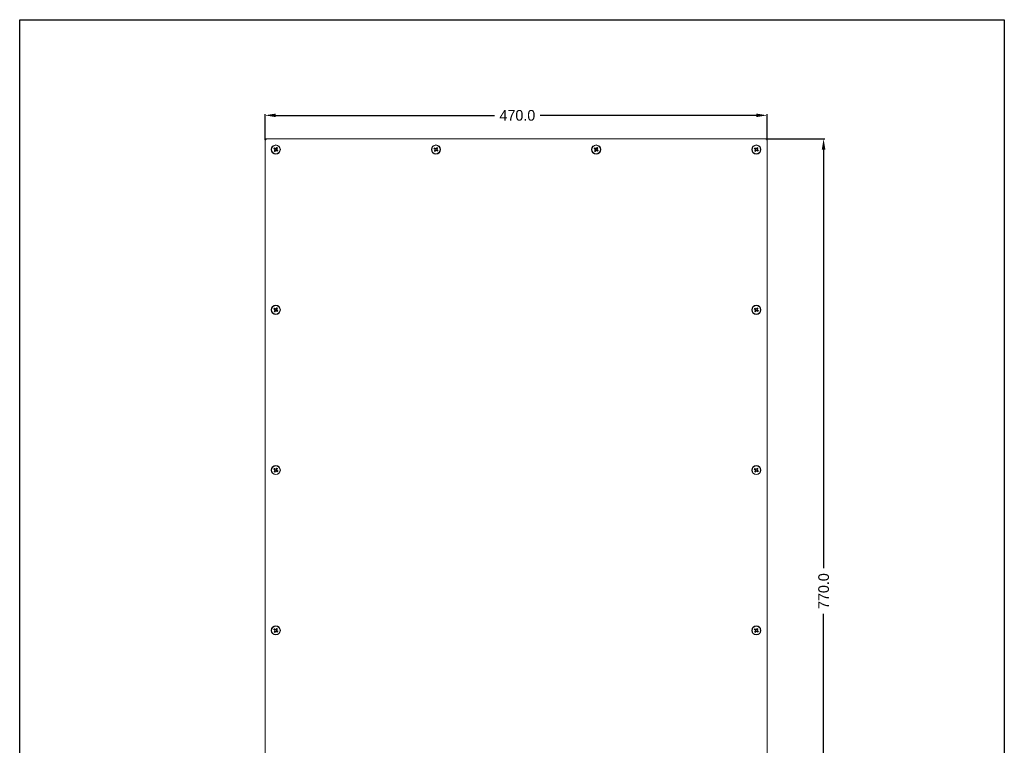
# Model space of a CAD drawing. Header units: millimetres. Extents: x -1774 to -852, y -172 to 1186.
# Tile 23 of 23: x -1774 to -852, y 507 to 1186. Entities that reach past the tile are written whole.
import ezdxf

# ---------------------------------------------------------------- set-up
doc = ezdxf.new("R2010")
doc.units = ezdxf.units.MM
doc.header["$PDSIZE"] = -1
doc.dimstyles.new('ISO-25', dxfattribs={"dimtxt": 2.5, "dimasz": 2.5, "dimexe": 1.25, "dimexo": 0.625, "dimtad": 1, "dimtxsty": 'Standard', "dimcen": 2.5, "dimadec": 0, "dimazin": 0, "dimtfac": 1, "dimtmove": 0, "dimatfit": 3, "dimfxl": 0, "dimarcsym": 0})

# ---------------------------------------------------------------- blocks, each defined once
blk = doc.blocks.new('*D12')
at = {"color": 4, "linetype": 'ByBlock', "lineweight": -2, "transparency": 16777216}
for p, q in [((-1544.24, 1073.3), (-1544.24, 1097.3)), ((-1074.24, 1073.3), (-1074.24, 1097.3)), ((-1534.24, 1096.3), (-1329.35, 1096.3)), ((-1084.24, 1096.3), (-1286.68, 1096.3))]:
    blk.add_line(p, q, dxfattribs=at)
at = {"color": 4, "linetype": 'ByBlock', "transparency": 16777216}
for points in [[(-1534.24, 1097.96), (-1534.24, 1094.63), (-1544.24, 1096.3)], [(-1084.24, 1097.96), (-1084.24, 1094.63), (-1074.24, 1096.3)]]:
    blk.add_solid(points, dxfattribs=at)
at = {"layer": 'Defpoints', "color": 0, "linetype": 'ByBlock', "transparency": 16777216}
for p in [(-1544.24, 1096.3), (-1544.24, 1072.3), (-1074.24, 1072.3)]:
    blk.add_point(p, dxfattribs=at)
at = {"color": 0, "linetype": 'ByBlock', "lineweight": 5, "transparency": 16777216, "insert": (-1308.02, 1101.3), "char_height": 10, "attachment_point": 2}
blk.add_mtext('470.0', dxfattribs=at)
blk = doc.blocks.new('*D13')
at = {"color": 4, "linetype": 'ByBlock', "lineweight": -2, "transparency": 16777216}
for p, q in [((-1075.24, 1074.3), (-1020.24, 1074.3)), ((-1021.24, 1064.3), (-1021.24, 672.38)), ((-1021.24, 314.3), (-1021.24, 629.72)), ((-1048.24, 304.3), (-1020.24, 304.3))]:
    blk.add_line(p, q, dxfattribs=at)
at = {"color": 4, "linetype": 'ByBlock', "transparency": 16777216}
for points in [[(-1022.91, 1064.3), (-1019.57, 1064.3), (-1021.24, 1074.3)], [(-1022.91, 314.3), (-1019.57, 314.3), (-1021.24, 304.3)]]:
    blk.add_solid(points, dxfattribs=at)
at = {"layer": 'Defpoints', "color": 0, "linetype": 'ByBlock', "transparency": 16777216}
for p in [(-1076.24, 1074.3), (-1049.24, 304.3), (-1021.24, 304.3)]:
    blk.add_point(p, dxfattribs=at)
at = {"color": 0, "linetype": 'ByBlock', "lineweight": 5, "transparency": 16777216, "insert": (-1026.24, 651.05), "char_height": 10, "attachment_point": 2, "rotation": 90}
blk.add_mtext('770.0', dxfattribs=at)

msp = doc.modelspace()

# ---------------------------------------------------------------- linework, layer by layer
at = {"color": 7, "linetype": 'ByBlock', "lineweight": 5}
for p, q in [((-1544.24144, 1074.29749), (-1544.24144, 1072.7975)), ((-1544.24144, 1074.29749), (-1542.24144, 1074.29749)), ((-1544.24144, 1072.7975), (-1544.17793, 1072.7975)), ((-1544.24144, 1072.29748), (-1544.24144, 306.29751)), ((-1076.24145, 1074.29749), (-1542.24144, 1074.29749)), ((-1076.24145, 1074.29749), (-1074.24144, 1074.29749)), ((-1074.30495, 1072.7975), (-1074.24144, 1072.7975)), ((-1074.24144, 1074.29749), (-1074.24144, 1072.7975)), ((-1074.24144, 306.29751), (-1074.24144, 1072.29748)), ((-1535.09848, 1064.37929), (-1536.12147, 1065.12763)), ((-1535.78183, 1062.93704), (-1535.07158, 1062.41746)), ((-1534.57892, 1065.08954), (-1535.6019, 1065.83788)), ((-1535.26567, 1064.5016), (-1534.74609, 1065.21182)), ((-1534.44554, 1063.27327), (-1535.15579, 1063.79284)), ((-1534.03735, 1065.32173), (-1533.3271, 1064.80216)), ((-1533.90398, 1063.50546), (-1532.88099, 1062.75712)), ((-1533.21722, 1064.0934), (-1533.73679, 1063.38315)), ((-1532.70106, 1065.65793), (-1533.41131, 1066.1775)), ((-1532.36143, 1063.46737), (-1533.38441, 1064.21571)), ((-1385.09848, 1064.37929), (-1386.12147, 1065.12763)), ((-1385.78183, 1062.93704), (-1385.07158, 1062.41746)), ((-1384.57892, 1065.08954), (-1385.6019, 1065.83788)), ((-1385.26567, 1064.5016), (-1384.74609, 1065.21182)), ((-1384.44554, 1063.27327), (-1385.15579, 1063.79284)), ((-1384.03735, 1065.32173), (-1383.3271, 1064.80216)), ((-1383.90398, 1063.50546), (-1382.88099, 1062.75712)), ((-1383.21722, 1064.0934), (-1383.73679, 1063.38315)), ((-1382.70106, 1065.65793), (-1383.41131, 1066.1775)), ((-1382.36143, 1063.46737), (-1383.38441, 1064.21571)), ((-1235.09848, 1064.37929), (-1236.12147, 1065.12763)), ((-1235.78183, 1062.93704), (-1235.07158, 1062.41746)), ((-1234.57892, 1065.08954), (-1235.6019, 1065.83788)), ((-1235.26567, 1064.5016), (-1234.74609, 1065.21182)), ((-1234.44554, 1063.27327), (-1235.15579, 1063.79284)), ((-1234.03735, 1065.32173), (-1233.3271, 1064.80216)), ((-1233.90398, 1063.50546), (-1232.88099, 1062.75712)), ((-1233.21722, 1064.0934), (-1233.73679, 1063.38315)), ((-1232.70106, 1065.65793), (-1233.41131, 1066.1775)), ((-1232.36143, 1063.46737), (-1233.38441, 1064.21571)), ((-1085.09848, 1064.37929), (-1086.12147, 1065.12763)), ((-1085.78183, 1062.93704), (-1085.07158, 1062.41746)), ((-1084.57892, 1065.08954), (-1085.6019, 1065.83788)), ((-1085.26567, 1064.5016), (-1084.74609, 1065.21182)), ((-1084.44554, 1063.27327), (-1085.15579, 1063.79284)), ((-1084.03735, 1065.32173), (-1083.3271, 1064.80216)), ((-1083.90398, 1063.50546), (-1082.88099, 1062.75712)), ((-1083.21722, 1064.0934), (-1083.73679, 1063.38315)), ((-1082.70106, 1065.65793), (-1083.41131, 1066.1775)), ((-1082.36143, 1063.46737), (-1083.38441, 1064.21571)), ((-1544.24144, 1007.78284), (-1544.35395, 1007.78284)), ((-1544.34145, 1006.5622), (-1544.24144, 1006.5622)), ((-1544.34145, 1006.3951), (-1544.34145, 1006.1723)), ((-1544.34145, 1006.3951), (-1544.24144, 1006.3951)), ((-1544.34145, 1006.1723), (-1544.24144, 1006.1723)), ((-1544.34145, 1006.1723), (-1544.34145, 1006.15001)), ((-1544.34145, 1006.15001), (-1544.24144, 1006.15001)), ((-1544.34145, 1006.15001), (-1544.34145, 1005.88265)), ((-1544.34145, 1005.88265), (-1544.24144, 1005.88265)), ((-1544.34145, 1005.88265), (-1544.34145, 1005.7044)), ((-1544.34145, 1005.7044), (-1544.24144, 1005.7044)), ((-1544.34145, 1005.7044), (-1544.34145, 1005.43704)), ((-1544.34145, 1005.43704), (-1544.24144, 1005.43704)), ((-1544.34145, 1005.43704), (-1544.34145, 1005.41475)), ((-1544.34145, 1005.41475), (-1544.24144, 1005.41475)), ((-1544.34145, 1005.41475), (-1544.34145, 1005.19195)), ((-1544.34145, 1005.19195), (-1544.24144, 1005.19195)), ((-1074.12894, 1007.78284), (-1074.24144, 1007.78284)), ((-1074.14144, 1006.5622), (-1074.24144, 1006.5622)), ((-1074.14144, 1006.3951), (-1074.24144, 1006.3951)), ((-1074.14144, 1006.1723), (-1074.24144, 1006.1723)), ((-1074.14144, 1006.15001), (-1074.24144, 1006.15001)), ((-1074.14144, 1005.88265), (-1074.24144, 1005.88265)), ((-1074.14144, 1005.7044), (-1074.24144, 1005.7044)), ((-1074.14144, 1005.43704), (-1074.24144, 1005.43704)), ((-1074.14144, 1005.41475), (-1074.24144, 1005.41475)), ((-1074.14144, 1005.19195), (-1074.24144, 1005.19195)), ((-1074.14144, 1006.3951), (-1074.14144, 1006.1723)), ((-1074.14144, 1006.1723), (-1074.14144, 1006.15001)), ((-1074.14144, 1006.15001), (-1074.14144, 1005.88265)), ((-1074.14144, 1005.88265), (-1074.14144, 1005.7044)), ((-1074.14144, 1005.7044), (-1074.14144, 1005.43704)), ((-1074.14144, 1005.43704), (-1074.14144, 1005.41475)), ((-1074.14144, 1005.41475), (-1074.14144, 1005.19195)), ((-1535.09848, 914.37929), (-1536.12147, 915.12763)), ((-1535.78183, 912.93704), (-1535.07158, 912.41746)), ((-1534.57892, 915.08954), (-1535.6019, 915.83788)), ((-1535.26567, 914.5016), (-1534.74609, 915.21182)), ((-1534.44554, 913.27327), (-1535.15579, 913.79284)), ((-1534.03735, 915.32173), (-1533.3271, 914.80216)), ((-1533.90398, 913.50546), (-1532.88099, 912.75712)), ((-1533.21722, 914.0934), (-1533.73679, 913.38315)), ((-1532.70106, 915.65793), (-1533.41131, 916.1775)), ((-1532.36143, 913.46737), (-1533.38441, 914.21571)), ((-1085.09848, 914.37929), (-1086.12147, 915.12763)), ((-1085.78183, 912.93704), (-1085.07158, 912.41746)), ((-1084.57892, 915.08954), (-1085.6019, 915.83788)), ((-1085.26567, 914.5016), (-1084.74609, 915.21182)), ((-1084.44554, 913.27327), (-1085.15579, 913.79284)), ((-1084.03735, 915.32173), (-1083.3271, 914.80216)), ((-1083.90398, 913.50546), (-1082.88099, 912.75712)), ((-1083.21722, 914.0934), (-1083.73679, 913.38315)), ((-1082.70106, 915.65793), (-1083.41131, 916.1775)), ((-1082.36143, 913.46737), (-1083.38441, 914.21571)), ((-1534.57892, 765.08954), (-1535.6019, 765.83788)), ((-1534.03735, 765.32173), (-1533.3271, 764.80216)), ((-1532.70106, 765.65793), (-1533.41131, 766.1775)), ((-1084.57892, 765.08954), (-1085.6019, 765.83788)), ((-1084.03735, 765.32173), (-1083.3271, 764.80216)), ((-1082.70106, 765.65793), (-1083.41131, 766.1775)), ((-1535.09848, 764.37929), (-1536.12147, 765.12763)), ((-1535.78183, 762.93704), (-1535.07158, 762.41746)), ((-1535.26567, 764.5016), (-1534.74609, 765.21182)), ((-1534.44554, 763.27327), (-1535.15579, 763.79284)), ((-1533.90398, 763.50546), (-1532.88099, 762.75712)), ((-1533.21722, 764.0934), (-1533.73679, 763.38315)), ((-1532.36143, 763.46737), (-1533.38441, 764.21571)), ((-1085.09848, 764.37929), (-1086.12147, 765.12763)), ((-1085.78183, 762.93704), (-1085.07158, 762.41746)), ((-1085.26567, 764.5016), (-1084.74609, 765.21182)), ((-1084.44554, 763.27327), (-1085.15579, 763.79284)), ((-1083.90398, 763.50546), (-1082.88099, 762.75712)), ((-1083.21722, 764.0934), (-1083.73679, 763.38315)), ((-1082.36143, 763.46737), (-1083.38441, 764.21571)), ((-1544.24144, 723.78238), (-1544.35395, 723.78238)), ((-1544.24144, 723.28238), (-1544.35395, 723.28238)), ((-1544.34145, 722.11744), (-1544.34145, 721.89463)), ((-1544.34145, 722.06173), (-1544.24144, 722.06173)), ((-1544.34145, 721.89463), (-1544.34145, 721.67182)), ((-1544.34145, 721.89463), (-1544.24144, 721.89463)), ((-1544.34145, 721.67182), (-1544.24144, 721.67182)), ((-1544.34145, 721.67182), (-1544.34145, 721.64954)), ((-1544.34145, 721.64954), (-1544.24144, 721.64954)), ((-1544.34145, 721.64954), (-1544.34145, 721.38217)), ((-1544.34145, 721.38217), (-1544.34145, 721.20393)), ((-1544.34145, 721.38217), (-1544.24144, 721.38217)), ((-1544.34145, 721.20393), (-1544.34145, 720.93656)), ((-1544.34145, 721.20393), (-1544.24144, 721.20393)), ((-1544.34145, 720.93656), (-1544.24144, 720.93656)), ((-1544.34145, 720.93656), (-1544.34145, 720.91428)), ((-1544.34145, 720.91428), (-1544.34145, 720.69147)), ((-1544.34145, 720.91428), (-1544.24144, 720.91428)), ((-1544.34145, 720.69147), (-1544.24144, 720.69147)), ((-1074.12894, 723.78238), (-1074.24144, 723.78238)), ((-1074.14144, 722.56173), (-1074.24144, 722.56173)), ((-1074.14144, 722.39463), (-1074.24144, 722.39463)), ((-1074.14144, 722.17182), (-1074.24144, 722.17182)), ((-1074.14144, 722.14954), (-1074.24144, 722.14954)), ((-1074.14144, 721.88217), (-1074.24144, 721.88217)), ((-1074.14144, 721.70393), (-1074.24144, 721.70393)), ((-1074.14144, 721.43656), (-1074.24144, 721.43656)), ((-1074.14144, 721.41428), (-1074.24144, 721.41428)), ((-1074.14144, 721.19147), (-1074.24144, 721.19147)), ((-1074.14144, 722.39463), (-1074.14144, 722.17182)), ((-1074.14144, 722.17182), (-1074.14144, 722.14954)), ((-1074.14144, 722.14954), (-1074.14144, 721.88217)), ((-1074.14144, 721.88217), (-1074.14144, 721.70393)), ((-1074.14144, 721.70393), (-1074.14144, 721.43656)), ((-1074.14144, 721.43656), (-1074.14144, 721.41428)), ((-1074.14144, 721.41428), (-1074.14144, 721.19147)), ((-1544.24144, 647.78238), (-1544.35395, 647.78238)), ((-1544.34145, 646.56173), (-1544.24144, 646.56173)), ((-1544.34145, 646.39463), (-1544.34145, 646.17182)), ((-1544.34145, 646.39463), (-1544.24144, 646.39463)), ((-1544.34145, 646.17182), (-1544.24144, 646.17182)), ((-1544.34145, 646.17182), (-1544.34145, 646.14954)), ((-1544.34145, 646.14954), (-1544.34145, 645.88217)), ((-1544.34145, 646.14954), (-1544.24144, 646.14954)), ((-1544.34145, 645.88217), (-1544.24144, 645.88217)), ((-1544.34145, 645.88217), (-1544.34145, 645.70393)), ((-1544.34145, 645.70393), (-1544.24144, 645.70393)), ((-1544.34145, 645.70393), (-1544.34145, 645.43656)), ((-1544.34145, 645.43656), (-1544.24144, 645.43656)), ((-1544.34145, 645.43656), (-1544.34145, 645.41428)), ((-1544.34145, 645.41428), (-1544.24144, 645.41428)), ((-1544.34145, 645.41428), (-1544.34145, 645.19147)), ((-1544.34145, 645.19147), (-1544.24144, 645.19147)), ((-1535.09848, 614.37929), (-1536.12147, 615.12763)), ((-1535.78183, 612.93704), (-1535.07158, 612.41746)), ((-1534.57892, 615.08954), (-1535.6019, 615.83788)), ((-1535.26567, 614.5016), (-1534.74609, 615.21182)), ((-1534.44554, 613.27327), (-1535.15579, 613.79284)), ((-1534.03735, 615.32173), (-1533.3271, 614.80216)), ((-1533.90398, 613.50546), (-1532.88099, 612.75712)), ((-1533.21722, 614.0934), (-1533.73679, 613.38315)), ((-1532.70106, 615.65793), (-1533.41131, 616.1775)), ((-1532.36143, 613.46737), (-1533.38441, 614.21571)), ((-1085.09848, 614.37929), (-1086.12147, 615.12763)), ((-1085.78183, 612.93704), (-1085.07158, 612.41746)), ((-1084.57892, 615.08954), (-1085.6019, 615.83788)), ((-1085.26567, 614.5016), (-1084.74609, 615.21182)), ((-1084.44554, 613.27327), (-1085.15579, 613.79284)), ((-1084.03735, 615.32173), (-1083.3271, 614.80216)), ((-1083.90398, 613.50546), (-1082.88099, 612.75712)), ((-1083.21722, 614.0934), (-1083.73679, 613.38315)), ((-1082.70106, 615.65793), (-1083.41131, 616.1775)), ((-1082.36143, 613.46737), (-1083.38441, 614.21571)), ((-1544.24144, 608.28239), (-1544.35395, 608.28239)), ((-1544.34145, 607.06173), (-1544.24144, 607.06173)), ((-1544.34145, 606.89463), (-1544.34145, 606.67182)), ((-1544.34145, 606.89463), (-1544.24144, 606.89463)), ((-1544.34145, 606.67182), (-1544.24144, 606.67182)), ((-1544.34145, 606.67182), (-1544.34145, 606.64954)), ((-1544.34145, 606.64954), (-1544.34145, 606.38217)), ((-1544.34145, 606.64954), (-1544.24144, 606.64954)), ((-1544.34145, 606.38217), (-1544.24144, 606.38217)), ((-1544.34145, 606.38217), (-1544.34145, 606.20393)), ((-1544.34145, 606.20393), (-1544.24144, 606.20393)), ((-1544.34145, 606.20393), (-1544.34145, 605.93655)), ((-1544.34145, 605.93655), (-1544.24144, 605.93655)), ((-1544.34145, 605.93655), (-1544.34145, 605.91428)), ((-1544.34145, 605.91428), (-1544.24144, 605.91428)), ((-1544.34145, 605.91428), (-1544.34145, 605.69147)), ((-1544.34145, 605.69147), (-1544.24144, 605.69147)), ((-1544.24144, 553.28238), (-1544.35395, 553.28238)), ((-1544.34145, 552.06173), (-1544.24144, 552.06173)), ((-1544.34145, 551.89463), (-1544.34145, 551.67182)), ((-1544.34145, 551.89463), (-1544.24144, 551.89463)), ((-1544.34145, 551.67182), (-1544.24144, 551.67182)), ((-1544.34145, 551.67182), (-1544.34145, 551.64954)), ((-1544.34145, 551.64954), (-1544.34145, 551.38217)), ((-1544.34145, 551.64954), (-1544.24144, 551.64954)), ((-1544.34145, 551.38217), (-1544.34145, 551.20393)), ((-1544.34145, 551.38217), (-1544.24144, 551.38217)), ((-1544.34145, 551.20393), (-1544.24144, 551.20393)), ((-1544.34145, 551.20393), (-1544.34145, 550.93656)), ((-1544.34145, 550.93656), (-1544.24144, 550.93656)), ((-1544.34145, 550.93656), (-1544.34145, 550.91427)), ((-1544.34145, 550.91427), (-1544.34145, 550.69147)), ((-1544.34145, 550.91427), (-1544.24144, 550.91427)), ((-1544.34145, 550.69147), (-1544.24144, 550.69147))]:
    msp.add_line(p, q, dxfattribs=at)
msp.add_lwpolyline([(-1774.07803, 1185.79422), (-852.02228, 1185.79422), (-852.02228, -172.27001), (-1774.07803, -172.27001)], close=True)
at = {"color": 7, "linetype": 'ByBlock', "lineweight": 5, "flags": 128}
for points in [[(-1535.03348, 1063.96003), (-1535.12861, 1063.83), (-1535.22339, 1063.70042), (-1535.31779, 1063.57138), (-1535.41174, 1063.44296), (-1535.50517, 1063.31523), (-1535.59804, 1063.18827), (-1535.69028, 1063.06221), (-1535.78183, 1062.93704)], [(-1535.07158, 1062.41746), (-1534.98003, 1062.54263), (-1534.88779, 1062.6687), (-1534.79492, 1062.79566), (-1534.70149, 1062.92339), (-1534.60754, 1063.05181), (-1534.51314, 1063.18085), (-1534.41836, 1063.31043), (-1534.32323, 1063.44046)], [(-1533.41131, 1066.1775), (-1533.50286, 1066.05236), (-1533.5951, 1065.92627), (-1533.68796, 1065.79934), (-1533.78139, 1065.67161), (-1533.87534, 1065.54319), (-1533.96974, 1065.41415), (-1534.06453, 1065.28457), (-1534.15966, 1065.15454)], [(-1533.44941, 1064.63497), (-1533.35428, 1064.76499), (-1533.25949, 1064.89457), (-1533.16509, 1065.02362), (-1533.07114, 1065.15204), (-1532.97771, 1065.27977), (-1532.88485, 1065.4067), (-1532.79261, 1065.53279), (-1532.70106, 1065.65793)], [(-1385.03348, 1063.96003), (-1385.12861, 1063.83), (-1385.22339, 1063.70042), (-1385.31779, 1063.57138), (-1385.41174, 1063.44296), (-1385.50517, 1063.31523), (-1385.59804, 1063.18827), (-1385.69028, 1063.06221), (-1385.78183, 1062.93704)], [(-1385.07158, 1062.41746), (-1384.98003, 1062.54263), (-1384.88779, 1062.6687), (-1384.79492, 1062.79566), (-1384.70149, 1062.92339), (-1384.60754, 1063.05181), (-1384.51314, 1063.18085), (-1384.41836, 1063.31043), (-1384.32323, 1063.44046)], [(-1383.41131, 1066.1775), (-1383.50286, 1066.05236), (-1383.5951, 1065.92627), (-1383.68796, 1065.79934), (-1383.78139, 1065.67161), (-1383.87534, 1065.54319), (-1383.96974, 1065.41415), (-1384.06453, 1065.28457), (-1384.15966, 1065.15454)], [(-1383.44941, 1064.63497), (-1383.35428, 1064.76499), (-1383.25949, 1064.89457), (-1383.16509, 1065.02362), (-1383.07114, 1065.15204), (-1382.97771, 1065.27977), (-1382.88485, 1065.4067), (-1382.79261, 1065.53279), (-1382.70106, 1065.65793)], [(-1235.03348, 1063.96003), (-1235.12861, 1063.83), (-1235.22339, 1063.70042), (-1235.31779, 1063.57138), (-1235.41174, 1063.44296), (-1235.50517, 1063.31523), (-1235.59804, 1063.18827), (-1235.69028, 1063.06221), (-1235.78183, 1062.93704)], [(-1235.07158, 1062.41746), (-1234.98003, 1062.54263), (-1234.88779, 1062.6687), (-1234.79492, 1062.79566), (-1234.70149, 1062.92339), (-1234.60754, 1063.05181), (-1234.51314, 1063.18085), (-1234.41836, 1063.31043), (-1234.32323, 1063.44046)], [(-1233.41131, 1066.1775), (-1233.50286, 1066.05236), (-1233.5951, 1065.92627), (-1233.68796, 1065.79934), (-1233.78139, 1065.67161), (-1233.87534, 1065.54319), (-1233.96974, 1065.41415), (-1234.06453, 1065.28457), (-1234.15966, 1065.15454)], [(-1233.44941, 1064.63497), (-1233.35428, 1064.76499), (-1233.25949, 1064.89457), (-1233.16509, 1065.02362), (-1233.07114, 1065.15204), (-1232.97771, 1065.27977), (-1232.88485, 1065.4067), (-1232.79261, 1065.53279), (-1232.70106, 1065.65793)], [(-1085.03348, 1063.96003), (-1085.12861, 1063.83), (-1085.22339, 1063.70042), (-1085.31779, 1063.57138), (-1085.41174, 1063.44296), (-1085.50517, 1063.31523), (-1085.59804, 1063.18827), (-1085.69028, 1063.06221), (-1085.78183, 1062.93704)], [(-1085.07158, 1062.41746), (-1084.98003, 1062.54263), (-1084.88779, 1062.6687), (-1084.79492, 1062.79566), (-1084.70149, 1062.92339), (-1084.60754, 1063.05181), (-1084.51314, 1063.18085), (-1084.41836, 1063.31043), (-1084.32323, 1063.44046)], [(-1083.41131, 1066.1775), (-1083.50286, 1066.05236), (-1083.5951, 1065.92627), (-1083.68796, 1065.79934), (-1083.78139, 1065.67161), (-1083.87534, 1065.54319), (-1083.96974, 1065.41415), (-1084.06453, 1065.28457), (-1084.15966, 1065.15454)], [(-1083.44941, 1064.63497), (-1083.35428, 1064.76499), (-1083.25949, 1064.89457), (-1083.16509, 1065.02362), (-1083.07114, 1065.15204), (-1082.97771, 1065.27977), (-1082.88485, 1065.4067), (-1082.79261, 1065.53279), (-1082.70106, 1065.65793)], [(-1535.03348, 913.96003), (-1535.12861, 913.83), (-1535.22339, 913.70042), (-1535.31779, 913.57138), (-1535.41174, 913.44296), (-1535.50517, 913.31523), (-1535.59804, 913.18827), (-1535.69028, 913.06221), (-1535.78183, 912.93704)], [(-1535.07158, 912.41746), (-1534.98003, 912.54263), (-1534.88779, 912.6687), (-1534.79492, 912.79566), (-1534.70149, 912.92339), (-1534.60754, 913.05181), (-1534.51314, 913.18085), (-1534.41836, 913.31043), (-1534.32323, 913.44046)], [(-1533.41131, 916.1775), (-1533.50286, 916.05236), (-1533.5951, 915.92627), (-1533.68796, 915.79934), (-1533.78139, 915.67161), (-1533.87534, 915.54319), (-1533.96974, 915.41415), (-1534.06453, 915.28457), (-1534.15966, 915.15454)], [(-1533.44941, 914.63497), (-1533.35428, 914.76499), (-1533.25949, 914.89457), (-1533.16509, 915.02362), (-1533.07114, 915.15204), (-1532.97771, 915.27977), (-1532.88485, 915.4067), (-1532.79261, 915.53279), (-1532.70106, 915.65793)], [(-1085.03348, 913.96003), (-1085.12861, 913.83), (-1085.22339, 913.70042), (-1085.31779, 913.57138), (-1085.41174, 913.44296), (-1085.50517, 913.31523), (-1085.59804, 913.18827), (-1085.69028, 913.06221), (-1085.78183, 912.93704)], [(-1085.07158, 912.41746), (-1084.98003, 912.54263), (-1084.88779, 912.6687), (-1084.79492, 912.79566), (-1084.70149, 912.92339), (-1084.60754, 913.05181), (-1084.51314, 913.18085), (-1084.41836, 913.31043), (-1084.32323, 913.44046)], [(-1083.41131, 916.1775), (-1083.50286, 916.05236), (-1083.5951, 915.92627), (-1083.68796, 915.79934), (-1083.78139, 915.67161), (-1083.87534, 915.54319), (-1083.96974, 915.41415), (-1084.06453, 915.28457), (-1084.15966, 915.15454)], [(-1083.44941, 914.63497), (-1083.35428, 914.76499), (-1083.25949, 914.89457), (-1083.16509, 915.02362), (-1083.07114, 915.15204), (-1082.97771, 915.27977), (-1082.88485, 915.4067), (-1082.79261, 915.53279), (-1082.70106, 915.65793)], [(-1533.41131, 766.1775), (-1533.50286, 766.05236), (-1533.5951, 765.92627), (-1533.68796, 765.79934), (-1533.78139, 765.67161), (-1533.87534, 765.54319), (-1533.96974, 765.41415), (-1534.06453, 765.28457), (-1534.15966, 765.15454)], [(-1533.44941, 764.63497), (-1533.35428, 764.76499), (-1533.25949, 764.89457), (-1533.16509, 765.02362), (-1533.07114, 765.15204), (-1532.97771, 765.27977), (-1532.88485, 765.4067), (-1532.79261, 765.53279), (-1532.70106, 765.65793)], [(-1083.41131, 766.1775), (-1083.50286, 766.05236), (-1083.5951, 765.92627), (-1083.68796, 765.79934), (-1083.78139, 765.67161), (-1083.87534, 765.54319), (-1083.96974, 765.41415), (-1084.06453, 765.28457), (-1084.15966, 765.15454)], [(-1083.44941, 764.63497), (-1083.35428, 764.76499), (-1083.25949, 764.89457), (-1083.16509, 765.02362), (-1083.07114, 765.15204), (-1082.97771, 765.27977), (-1082.88485, 765.4067), (-1082.79261, 765.53279), (-1082.70106, 765.65793)], [(-1535.03348, 763.96003), (-1535.12861, 763.83), (-1535.22339, 763.70042), (-1535.31779, 763.57138), (-1535.41174, 763.44296), (-1535.50517, 763.31523), (-1535.59804, 763.18827), (-1535.69028, 763.06221), (-1535.78183, 762.93704)], [(-1535.07158, 762.41746), (-1534.98003, 762.54263), (-1534.88779, 762.6687), (-1534.79492, 762.79566), (-1534.70149, 762.92339), (-1534.60754, 763.05181), (-1534.51314, 763.18085), (-1534.41836, 763.31043), (-1534.32323, 763.44046)], [(-1085.03348, 763.96003), (-1085.12861, 763.83), (-1085.22339, 763.70042), (-1085.31779, 763.57138), (-1085.41174, 763.44296), (-1085.50517, 763.31523), (-1085.59804, 763.18827), (-1085.69028, 763.06221), (-1085.78183, 762.93704)], [(-1085.07158, 762.41746), (-1084.98003, 762.54263), (-1084.88779, 762.6687), (-1084.79492, 762.79566), (-1084.70149, 762.92339), (-1084.60754, 763.05181), (-1084.51314, 763.18085), (-1084.41836, 763.31043), (-1084.32323, 763.44046)], [(-1535.03348, 613.96003), (-1535.12861, 613.83), (-1535.22339, 613.70042), (-1535.31779, 613.57138), (-1535.41174, 613.44296), (-1535.50517, 613.31523), (-1535.59804, 613.18827), (-1535.69028, 613.06221), (-1535.78183, 612.93704)], [(-1535.07158, 612.41746), (-1534.98003, 612.54263), (-1534.88779, 612.6687), (-1534.79492, 612.79566), (-1534.70149, 612.92339), (-1534.60754, 613.05181), (-1534.51314, 613.18085), (-1534.41836, 613.31043), (-1534.32323, 613.44046)], [(-1533.41131, 616.1775), (-1533.50286, 616.05236), (-1533.5951, 615.92627), (-1533.68796, 615.79934), (-1533.78139, 615.67161), (-1533.87534, 615.54319), (-1533.96974, 615.41415), (-1534.06453, 615.28457), (-1534.15966, 615.15454)], [(-1533.44941, 614.63497), (-1533.35428, 614.76499), (-1533.25949, 614.89457), (-1533.16509, 615.02362), (-1533.07114, 615.15204), (-1532.97771, 615.27977), (-1532.88485, 615.4067), (-1532.79261, 615.53279), (-1532.70106, 615.65793)], [(-1085.03348, 613.96003), (-1085.12861, 613.83), (-1085.22339, 613.70042), (-1085.31779, 613.57138), (-1085.41174, 613.44296), (-1085.50517, 613.31523), (-1085.59804, 613.18827), (-1085.69028, 613.06221), (-1085.78183, 612.93704)], [(-1085.07158, 612.41746), (-1084.98003, 612.54263), (-1084.88779, 612.6687), (-1084.79492, 612.79566), (-1084.70149, 612.92339), (-1084.60754, 613.05181), (-1084.51314, 613.18085), (-1084.41836, 613.31043), (-1084.32323, 613.44046)], [(-1083.41131, 616.1775), (-1083.50286, 616.05236), (-1083.5951, 615.92627), (-1083.68796, 615.79934), (-1083.78139, 615.67161), (-1083.87534, 615.54319), (-1083.96974, 615.41415), (-1084.06453, 615.28457), (-1084.15966, 615.15454)], [(-1083.44941, 614.63497), (-1083.35428, 614.76499), (-1083.25949, 614.89457), (-1083.16509, 615.02362), (-1083.07114, 615.15204), (-1082.97771, 615.27977), (-1082.88485, 615.4067), (-1082.79261, 615.53279), (-1082.70106, 615.65793)]]:
    msp.add_lwpolyline(points, dxfattribs=at)
at = {"color": 7, "linetype": 'ByBlock', "lineweight": 5}
for centre, radius in [((-1534.24144, 1064.2975), 4.25), ((-1534.24144, 1064.2975), 4), ((-1384.24144, 1064.2975), 4.25), ((-1384.24144, 1064.2975), 4), ((-1234.24144, 1064.2975), 4.25), ((-1234.24144, 1064.2975), 4), ((-1084.24144, 1064.2975), 4.25), ((-1084.24144, 1064.2975), 4), ((-1534.24144, 914.2975), 4.25), ((-1534.24144, 914.2975), 4), ((-1084.24144, 914.2975), 4.25), ((-1084.24144, 914.2975), 4), ((-1534.24144, 764.2975), 4.25), ((-1534.24144, 764.2975), 4), ((-1084.24144, 764.2975), 4.25), ((-1084.24144, 764.2975), 4), ((-1534.24144, 614.2975), 4.25), ((-1534.24144, 614.2975), 4), ((-1084.24144, 614.2975), 4.25), ((-1084.24144, 614.2975), 4)]:
    msp.add_circle(centre, radius, dxfattribs=at)
for centre, start, end in [((-1542.24144, 1072.2975), 90, 180), ((-1076.24144, 1072.2975), 0, 90)]:
    msp.add_arc(centre, 2, start, end, dxfattribs=at)
for points, knots in [([(-1535.6019, 1065.83788), (-1535.69156, 1065.72175), (-1535.8709, 1065.4895), (-1536.03794, 1065.24825), (-1536.12147, 1065.12763)], [0, 0, 0, 0, 0.4999917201, 1, 1, 1, 1]), ([(-1535.09848, 1064.37929), (-1535.07339, 1064.3569), (-1535.02322, 1064.31212), (-1534.98107, 1064.21796), (-1534.97083, 1064.11733), (-1534.99093, 1064.02747), (-1535.02103, 1063.97975), (-1535.03348, 1063.96003)], [0, 0, 0, 0, 0.213642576, 0.427308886, 0.63947995, 0.850994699, 1, 1, 1, 1]), ([(-1534.15966, 1065.15454), (-1534.18204, 1065.12945), (-1534.22681, 1065.07927), (-1534.32097, 1065.03711), (-1534.42161, 1065.02691), (-1534.51147, 1065.04697), (-1534.55919, 1065.07709), (-1534.57892, 1065.08954)], [0, 0, 0, 0, 0.213635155, 0.427294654, 0.639455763, 0.850956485, 1, 1, 1, 1]), ([(-1534.32323, 1063.44046), (-1534.30085, 1063.46555), (-1534.25608, 1063.51574), (-1534.16192, 1063.55788), (-1534.06128, 1063.56809), (-1533.97143, 1063.54802), (-1533.92371, 1063.51791), (-1533.90398, 1063.50546)], [0, 0, 0, 0, 0.213617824, 0.427311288, 0.639477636, 0.850952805, 1, 1, 1, 1]), ([(-1533.38441, 1064.21571), (-1533.4095, 1064.23809), (-1533.45968, 1064.28286), (-1533.50181, 1064.37702), (-1533.51205, 1064.47765), (-1533.49197, 1064.56751), (-1533.46186, 1064.61523), (-1533.44941, 1064.63497)], [0, 0, 0, 0, 0.213594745, 0.42731582, 0.639421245, 0.850926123, 1, 1, 1, 1]), ([(-1532.88099, 1062.75712), (-1532.79132, 1062.87325), (-1532.61199, 1063.1055), (-1532.44495, 1063.34675), (-1532.36143, 1063.46737)], [0, 0, 0, 0, 0.499996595, 1, 1, 1, 1]), ([(-1385.6019, 1065.83788), (-1385.69156, 1065.72175), (-1385.8709, 1065.4895), (-1386.03794, 1065.24825), (-1386.12147, 1065.12763)], [0, 0, 0, 0, 0.4999917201, 1, 1, 1, 1]), ([(-1385.09848, 1064.37929), (-1385.07339, 1064.3569), (-1385.02322, 1064.31212), (-1384.98107, 1064.21796), (-1384.97083, 1064.11733), (-1384.99093, 1064.02747), (-1385.02103, 1063.97975), (-1385.03348, 1063.96003)], [0, 0, 0, 0, 0.213642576, 0.427308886, 0.63947995, 0.850994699, 1, 1, 1, 1]), ([(-1384.15966, 1065.15454), (-1384.18204, 1065.12945), (-1384.22681, 1065.07927), (-1384.32097, 1065.03711), (-1384.42161, 1065.02691), (-1384.51147, 1065.04697), (-1384.55919, 1065.07709), (-1384.57892, 1065.08954)], [0, 0, 0, 0, 0.213635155, 0.427294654, 0.639455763, 0.850956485, 1, 1, 1, 1]), ([(-1384.32323, 1063.44046), (-1384.30085, 1063.46555), (-1384.25608, 1063.51574), (-1384.16192, 1063.55788), (-1384.06128, 1063.56809), (-1383.97143, 1063.54802), (-1383.92371, 1063.51791), (-1383.90398, 1063.50546)], [0, 0, 0, 0, 0.213617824, 0.427311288, 0.639477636, 0.850952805, 1, 1, 1, 1]), ([(-1383.38441, 1064.21571), (-1383.4095, 1064.23809), (-1383.45968, 1064.28286), (-1383.50181, 1064.37702), (-1383.51205, 1064.47765), (-1383.49197, 1064.56751), (-1383.46186, 1064.61523), (-1383.44941, 1064.63497)], [0, 0, 0, 0, 0.213594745, 0.42731582, 0.639421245, 0.850926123, 1, 1, 1, 1]), ([(-1382.88099, 1062.75712), (-1382.79132, 1062.87325), (-1382.61199, 1063.1055), (-1382.44495, 1063.34675), (-1382.36143, 1063.46737)], [0, 0, 0, 0, 0.499996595, 1, 1, 1, 1]), ([(-1235.6019, 1065.83788), (-1235.69156, 1065.72175), (-1235.8709, 1065.4895), (-1236.03794, 1065.24825), (-1236.12147, 1065.12763)], [0, 0, 0, 0, 0.4999917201, 1, 1, 1, 1]), ([(-1235.09848, 1064.37929), (-1235.07339, 1064.3569), (-1235.02322, 1064.31212), (-1234.98107, 1064.21796), (-1234.97083, 1064.11733), (-1234.99093, 1064.02747), (-1235.02103, 1063.97975), (-1235.03348, 1063.96003)], [0, 0, 0, 0, 0.213642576, 0.427308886, 0.63947995, 0.850994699, 1, 1, 1, 1]), ([(-1234.15966, 1065.15454), (-1234.18204, 1065.12945), (-1234.22681, 1065.07927), (-1234.32097, 1065.03711), (-1234.42161, 1065.02691), (-1234.51147, 1065.04697), (-1234.55919, 1065.07709), (-1234.57892, 1065.08954)], [0, 0, 0, 0, 0.213635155, 0.427294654, 0.639455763, 0.850956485, 1, 1, 1, 1]), ([(-1234.32323, 1063.44046), (-1234.30085, 1063.46555), (-1234.25608, 1063.51574), (-1234.16192, 1063.55788), (-1234.06128, 1063.56809), (-1233.97143, 1063.54802), (-1233.92371, 1063.51791), (-1233.90398, 1063.50546)], [0, 0, 0, 0, 0.213617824, 0.427311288, 0.639477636, 0.850952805, 1, 1, 1, 1]), ([(-1233.38441, 1064.21571), (-1233.4095, 1064.23809), (-1233.45968, 1064.28286), (-1233.50181, 1064.37702), (-1233.51205, 1064.47765), (-1233.49197, 1064.56751), (-1233.46186, 1064.61523), (-1233.44941, 1064.63497)], [0, 0, 0, 0, 0.213594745, 0.42731582, 0.639421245, 0.850926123, 1, 1, 1, 1]), ([(-1232.88099, 1062.75712), (-1232.79132, 1062.87325), (-1232.61199, 1063.1055), (-1232.44495, 1063.34675), (-1232.36143, 1063.46737)], [0, 0, 0, 0, 0.499996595, 1, 1, 1, 1]), ([(-1085.6019, 1065.83788), (-1085.69156, 1065.72175), (-1085.8709, 1065.4895), (-1086.03794, 1065.24825), (-1086.12147, 1065.12763)], [0, 0, 0, 0, 0.4999917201, 1, 1, 1, 1]), ([(-1085.09848, 1064.37929), (-1085.07339, 1064.3569), (-1085.02322, 1064.31212), (-1084.98107, 1064.21796), (-1084.97083, 1064.11733), (-1084.99093, 1064.02747), (-1085.02103, 1063.97975), (-1085.03348, 1063.96003)], [0, 0, 0, 0, 0.213642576, 0.427308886, 0.63947995, 0.850994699, 1, 1, 1, 1]), ([(-1084.15966, 1065.15454), (-1084.18204, 1065.12945), (-1084.22681, 1065.07927), (-1084.32097, 1065.03711), (-1084.42161, 1065.02691), (-1084.51147, 1065.04697), (-1084.55919, 1065.07709), (-1084.57892, 1065.08954)], [0, 0, 0, 0, 0.213635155, 0.427294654, 0.639455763, 0.850956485, 1, 1, 1, 1]), ([(-1084.32323, 1063.44046), (-1084.30085, 1063.46555), (-1084.25608, 1063.51574), (-1084.16192, 1063.55788), (-1084.06128, 1063.56809), (-1083.97143, 1063.54802), (-1083.92371, 1063.51791), (-1083.90398, 1063.50546)], [0, 0, 0, 0, 0.213617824, 0.427311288, 0.639477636, 0.850952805, 1, 1, 1, 1]), ([(-1083.38441, 1064.21571), (-1083.4095, 1064.23809), (-1083.45968, 1064.28286), (-1083.50181, 1064.37702), (-1083.51205, 1064.47765), (-1083.49197, 1064.56751), (-1083.46186, 1064.61523), (-1083.44941, 1064.63497)], [0, 0, 0, 0, 0.213594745, 0.42731582, 0.639421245, 0.850926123, 1, 1, 1, 1]), ([(-1082.88099, 1062.75712), (-1082.79132, 1062.87325), (-1082.61199, 1063.1055), (-1082.44495, 1063.34675), (-1082.36143, 1063.46737)], [0, 0, 0, 0, 0.499996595, 1, 1, 1, 1]), ([(-1535.6019, 915.83788), (-1535.69156, 915.72175), (-1535.8709, 915.4895), (-1536.03794, 915.24825), (-1536.12147, 915.12763)], [0, 0, 0, 0, 0.4999917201, 1, 1, 1, 1]), ([(-1535.09848, 914.37929), (-1535.07339, 914.3569), (-1535.02322, 914.31212), (-1534.98107, 914.21796), (-1534.97083, 914.11733), (-1534.99093, 914.02747), (-1535.02103, 913.97975), (-1535.03348, 913.96003)], [0, 0, 0, 0, 0.213642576, 0.427308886, 0.63947995, 0.850994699, 1, 1, 1, 1]), ([(-1534.15966, 915.15454), (-1534.18204, 915.12945), (-1534.22681, 915.07927), (-1534.32097, 915.03711), (-1534.42161, 915.02691), (-1534.51147, 915.04697), (-1534.55919, 915.07709), (-1534.57892, 915.08954)], [0, 0, 0, 0, 0.213635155, 0.427294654, 0.639455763, 0.850956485, 1, 1, 1, 1]), ([(-1534.32323, 913.44046), (-1534.30085, 913.46555), (-1534.25608, 913.51574), (-1534.16192, 913.55788), (-1534.06128, 913.56809), (-1533.97143, 913.54802), (-1533.92371, 913.51791), (-1533.90398, 913.50546)], [0, 0, 0, 0, 0.213617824, 0.427311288, 0.639477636, 0.850952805, 1, 1, 1, 1]), ([(-1533.38441, 914.21571), (-1533.4095, 914.23809), (-1533.45968, 914.28286), (-1533.50181, 914.37702), (-1533.51205, 914.47765), (-1533.49197, 914.56751), (-1533.46186, 914.61523), (-1533.44941, 914.63497)], [0, 0, 0, 0, 0.213594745, 0.42731582, 0.639421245, 0.850926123, 1, 1, 1, 1]), ([(-1532.88099, 912.75712), (-1532.79132, 912.87325), (-1532.61199, 913.1055), (-1532.44495, 913.34675), (-1532.36143, 913.46737)], [0, 0, 0, 0, 0.499996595, 1, 1, 1, 1]), ([(-1085.6019, 915.83788), (-1085.69156, 915.72175), (-1085.8709, 915.4895), (-1086.03794, 915.24825), (-1086.12147, 915.12763)], [0, 0, 0, 0, 0.4999917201, 1, 1, 1, 1]), ([(-1085.09848, 914.37929), (-1085.07339, 914.3569), (-1085.02322, 914.31212), (-1084.98107, 914.21796), (-1084.97083, 914.11733), (-1084.99093, 914.02747), (-1085.02103, 913.97975), (-1085.03348, 913.96003)], [0, 0, 0, 0, 0.213642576, 0.427308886, 0.63947995, 0.850994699, 1, 1, 1, 1]), ([(-1084.15966, 915.15454), (-1084.18204, 915.12945), (-1084.22681, 915.07927), (-1084.32097, 915.03711), (-1084.42161, 915.02691), (-1084.51147, 915.04697), (-1084.55919, 915.07709), (-1084.57892, 915.08954)], [0, 0, 0, 0, 0.213635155, 0.427294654, 0.639455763, 0.850956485, 1, 1, 1, 1]), ([(-1084.32323, 913.44046), (-1084.30085, 913.46555), (-1084.25608, 913.51574), (-1084.16192, 913.55788), (-1084.06128, 913.56809), (-1083.97143, 913.54802), (-1083.92371, 913.51791), (-1083.90398, 913.50546)], [0, 0, 0, 0, 0.213617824, 0.427311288, 0.639477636, 0.850952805, 1, 1, 1, 1]), ([(-1083.38441, 914.21571), (-1083.4095, 914.23809), (-1083.45968, 914.28286), (-1083.50181, 914.37702), (-1083.51205, 914.47765), (-1083.49197, 914.56751), (-1083.46186, 914.61523), (-1083.44941, 914.63497)], [0, 0, 0, 0, 0.213594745, 0.42731582, 0.639421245, 0.850926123, 1, 1, 1, 1]), ([(-1082.88099, 912.75712), (-1082.79132, 912.87325), (-1082.61199, 913.1055), (-1082.44495, 913.34675), (-1082.36143, 913.46737)], [0, 0, 0, 0, 0.499996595, 1, 1, 1, 1]), ([(-1535.6019, 765.83788), (-1535.69156, 765.72175), (-1535.8709, 765.4895), (-1536.03794, 765.24825), (-1536.12147, 765.12763)], [0, 0, 0, 0, 0.4999917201, 1, 1, 1, 1]), ([(-1085.6019, 765.83788), (-1085.69156, 765.72175), (-1085.8709, 765.4895), (-1086.03794, 765.24825), (-1086.12147, 765.12763)], [0, 0, 0, 0, 0.4999917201, 1, 1, 1, 1]), ([(-1535.09848, 764.37929), (-1535.07339, 764.3569), (-1535.02322, 764.31212), (-1534.98107, 764.21796), (-1534.97083, 764.11733), (-1534.99093, 764.02747), (-1535.02103, 763.97975), (-1535.03348, 763.96003)], [0, 0, 0, 0, 0.213642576, 0.427308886, 0.63947995, 0.850994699, 1, 1, 1, 1]), ([(-1534.15966, 765.15454), (-1534.18204, 765.12945), (-1534.22681, 765.07927), (-1534.32097, 765.03711), (-1534.42161, 765.02691), (-1534.51147, 765.04697), (-1534.55919, 765.07709), (-1534.57892, 765.08954)], [0, 0, 0, 0, 0.213635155, 0.427294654, 0.639455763, 0.850956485, 1, 1, 1, 1]), ([(-1534.32323, 763.44046), (-1534.30085, 763.46555), (-1534.25608, 763.51574), (-1534.16192, 763.55788), (-1534.06128, 763.56809), (-1533.97143, 763.54802), (-1533.92371, 763.51791), (-1533.90398, 763.50546)], [0, 0, 0, 0, 0.213617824, 0.427311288, 0.639477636, 0.850952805, 1, 1, 1, 1]), ([(-1533.38441, 764.21571), (-1533.4095, 764.23809), (-1533.45968, 764.28286), (-1533.50181, 764.37702), (-1533.51205, 764.47765), (-1533.49197, 764.56751), (-1533.46186, 764.61523), (-1533.44941, 764.63497)], [0, 0, 0, 0, 0.213594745, 0.42731582, 0.639421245, 0.850926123, 1, 1, 1, 1]), ([(-1532.88099, 762.75712), (-1532.79132, 762.87325), (-1532.61199, 763.1055), (-1532.44495, 763.34675), (-1532.36143, 763.46737)], [0, 0, 0, 0, 0.499996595, 1, 1, 1, 1]), ([(-1085.09848, 764.37929), (-1085.07339, 764.3569), (-1085.02322, 764.31212), (-1084.98107, 764.21796), (-1084.97083, 764.11733), (-1084.99093, 764.02747), (-1085.02103, 763.97975), (-1085.03348, 763.96003)], [0, 0, 0, 0, 0.213642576, 0.427308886, 0.63947995, 0.850994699, 1, 1, 1, 1]), ([(-1084.15966, 765.15454), (-1084.18204, 765.12945), (-1084.22681, 765.07927), (-1084.32097, 765.03711), (-1084.42161, 765.02691), (-1084.51147, 765.04697), (-1084.55919, 765.07709), (-1084.57892, 765.08954)], [0, 0, 0, 0, 0.213635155, 0.427294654, 0.639455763, 0.850956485, 1, 1, 1, 1]), ([(-1084.32323, 763.44046), (-1084.30085, 763.46555), (-1084.25608, 763.51574), (-1084.16192, 763.55788), (-1084.06128, 763.56809), (-1083.97143, 763.54802), (-1083.92371, 763.51791), (-1083.90398, 763.50546)], [0, 0, 0, 0, 0.213617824, 0.427311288, 0.639477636, 0.850952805, 1, 1, 1, 1]), ([(-1083.38441, 764.21571), (-1083.4095, 764.23809), (-1083.45968, 764.28286), (-1083.50181, 764.37702), (-1083.51205, 764.47765), (-1083.49197, 764.56751), (-1083.46186, 764.61523), (-1083.44941, 764.63497)], [0, 0, 0, 0, 0.213594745, 0.42731582, 0.639421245, 0.850926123, 1, 1, 1, 1]), ([(-1082.88099, 762.75712), (-1082.79132, 762.87325), (-1082.61199, 763.1055), (-1082.44495, 763.34675), (-1082.36143, 763.46737)], [0, 0, 0, 0, 0.499996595, 1, 1, 1, 1]), ([(-1535.6019, 615.83788), (-1535.69156, 615.72175), (-1535.8709, 615.4895), (-1536.03794, 615.24825), (-1536.12147, 615.12763)], [0, 0, 0, 0, 0.4999917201, 1, 1, 1, 1]), ([(-1535.09848, 614.37929), (-1535.07339, 614.3569), (-1535.02322, 614.31212), (-1534.98107, 614.21796), (-1534.97083, 614.11733), (-1534.99093, 614.02747), (-1535.02103, 613.97975), (-1535.03348, 613.96003)], [0, 0, 0, 0, 0.213642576, 0.427308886, 0.63947995, 0.850994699, 1, 1, 1, 1]), ([(-1534.15966, 615.15454), (-1534.18204, 615.12945), (-1534.22681, 615.07927), (-1534.32097, 615.03711), (-1534.42161, 615.02691), (-1534.51147, 615.04697), (-1534.55919, 615.07709), (-1534.57892, 615.08954)], [0, 0, 0, 0, 0.213635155, 0.427294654, 0.639455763, 0.850956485, 1, 1, 1, 1]), ([(-1534.32323, 613.44046), (-1534.30085, 613.46555), (-1534.25608, 613.51574), (-1534.16192, 613.55788), (-1534.06128, 613.56809), (-1533.97143, 613.54802), (-1533.92371, 613.51791), (-1533.90398, 613.50546)], [0, 0, 0, 0, 0.213617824, 0.427311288, 0.639477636, 0.850952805, 1, 1, 1, 1]), ([(-1533.38441, 614.21571), (-1533.4095, 614.23809), (-1533.45968, 614.28286), (-1533.50181, 614.37702), (-1533.51205, 614.47765), (-1533.49197, 614.56751), (-1533.46186, 614.61523), (-1533.44941, 614.63497)], [0, 0, 0, 0, 0.213594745, 0.42731582, 0.639421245, 0.850926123, 1, 1, 1, 1]), ([(-1532.88099, 612.75712), (-1532.79132, 612.87325), (-1532.61199, 613.1055), (-1532.44495, 613.34675), (-1532.36143, 613.46737)], [0, 0, 0, 0, 0.499996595, 1, 1, 1, 1]), ([(-1085.6019, 615.83788), (-1085.69156, 615.72175), (-1085.8709, 615.4895), (-1086.03794, 615.24825), (-1086.12147, 615.12763)], [0, 0, 0, 0, 0.4999917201, 1, 1, 1, 1]), ([(-1085.09848, 614.37929), (-1085.07339, 614.3569), (-1085.02322, 614.31212), (-1084.98107, 614.21796), (-1084.97083, 614.11733), (-1084.99093, 614.02747), (-1085.02103, 613.97975), (-1085.03348, 613.96003)], [0, 0, 0, 0, 0.213642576, 0.427308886, 0.63947995, 0.850994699, 1, 1, 1, 1]), ([(-1084.15966, 615.15454), (-1084.18204, 615.12945), (-1084.22681, 615.07927), (-1084.32097, 615.03711), (-1084.42161, 615.02691), (-1084.51147, 615.04697), (-1084.55919, 615.07709), (-1084.57892, 615.08954)], [0, 0, 0, 0, 0.213635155, 0.427294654, 0.639455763, 0.850956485, 1, 1, 1, 1]), ([(-1084.32323, 613.44046), (-1084.30085, 613.46555), (-1084.25608, 613.51574), (-1084.16192, 613.55788), (-1084.06128, 613.56809), (-1083.97143, 613.54802), (-1083.92371, 613.51791), (-1083.90398, 613.50546)], [0, 0, 0, 0, 0.213617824, 0.427311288, 0.639477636, 0.850952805, 1, 1, 1, 1]), ([(-1083.38441, 614.21571), (-1083.4095, 614.23809), (-1083.45968, 614.28286), (-1083.50181, 614.37702), (-1083.51205, 614.47765), (-1083.49197, 614.56751), (-1083.46186, 614.61523), (-1083.44941, 614.63497)], [0, 0, 0, 0, 0.213594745, 0.42731582, 0.639421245, 0.850926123, 1, 1, 1, 1]), ([(-1082.88099, 612.75712), (-1082.79132, 612.87325), (-1082.61199, 613.1055), (-1082.44495, 613.34675), (-1082.36143, 613.46737)], [0, 0, 0, 0, 0.499996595, 1, 1, 1, 1])]:
    msp.add_open_spline(points, degree=3, knots=knots, dxfattribs=at)

# ---------------------------------------------------------------- dimensions: what is measured, and where the dimension line sits
dim = msp.add_linear_dim(base=(-1544.24144, 1096.2975), p1=(-1074.24144, 1072.2975), p2=(-1544.24144, 1072.2975), dimstyle='ISO-25', override={"dimtxt": 10, "dimasz": 10, "dimexe": 1, "dimexo": 1, "dimgap": 3, "dimtad": 0, "dimdec": 1, "dimzin": 0, "dimdsep": 46, "dimcen": 5, "dimclrd": 4, "dimclre": 4, "dimadec": 2, "dimtdec": 1, "dimtzin": 0}, dxfattribs=at)
dim.commit()
dim.dimension.update_dxf_attribs({"geometry": '*D12', "text_midpoint": (-1308.01702, 1096.2975), "dimtype": 160})
dim = msp.add_linear_dim(base=(-1021.24144, 304.2975), p1=(-1076.24144, 1074.2975), p2=(-1049.24144, 304.2975), angle=90, dimstyle='ISO-25', override={"dimtxt": 10, "dimasz": 10, "dimexe": 1, "dimexo": 1, "dimgap": 3, "dimtad": 0, "dimdec": 1, "dimzin": 0, "dimdsep": 46, "dimcen": 5, "dimclrd": 4, "dimclre": 4, "dimadec": 2, "dimtdec": 1, "dimtzin": 0}, dxfattribs=at)
dim.commit()
dim.dimension.update_dxf_attribs({"geometry": '*D13', "text_midpoint": (-1021.24144, 651.05115), "dimtype": 160})

doc.saveas('drawing.dxf')
